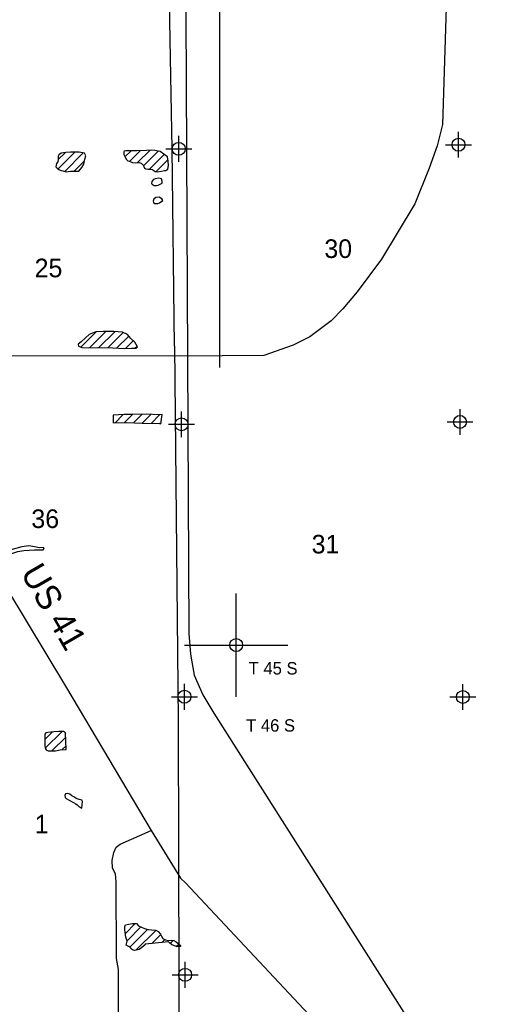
# Model space of a CAD drawing. Extents: x 164447 to 260447, y 765761 to 829592.
# Tile 13 of 16: x 217295 to 226811, y 785947 to 804994. Entities that reach past the tile are written whole.
import ezdxf

# ---------------------------------------------------------------- set-up
doc = ezdxf.new("R2010")
doc.units = 0
doc.header["$LTSCALE"] = 800
doc.header["$PDMODE"] = 34
doc.header["$PDSIZE"] = 250
doc.layers.get('0').update_dxf_attribs({"linetype": 'CONTINUOUS'})
for name, color, linetype in [('MAJROADS', 9, 'CONTINUOUS'), ('RR', 13, 'CONTINUOUS'), ('SEC', 2, 'CONTINUOUS'), ('TEXT', 7, 'CONTINUOUS'), ('WETDBA', 11, 'CONTINUOUS'), ('WETFILL', 12, 'CONTINUOUS'), ('WSHEDS', 3, 'CONTINUOUS')]:
    doc.layers.add(name, color=color, linetype=linetype)

# ---------------------------------------------------------------- blocks, each defined once
blk = doc.blocks.new('TICK')
at = {"color": 0}
for points in [[(500, 0), (500, 1000)], [(0, 500), (1000, 500)]]:
    blk.add_lwpolyline(points, dxfattribs=at)
blk.add_point((500, 500), dxfattribs=at)
blk = doc.blocks.new('*X')
at = {"color": 0}
for p, q in [((219572.78133, 802228.769027), (219812.522748, 802468.510446)), ((218037.181869, 802107.383129), (218360.096432, 802430.297692)), ((218040.457803, 802287.435759), (218173.679988, 802420.657943)), ((218166.584046, 802060.008611), (218523.912357, 802417.336921)), ((219328.639989, 802338.181078), (219447.868913, 802457.410001)), ((219418.628533, 802251.392926), (219624.658546, 802457.422939)), ((219688.961464, 802168.172466), (219971.889093, 802451.100096)), ((219800.958315, 802103.392622), (220085.445042, 802387.879349)), ((219930.470583, 802056.128195), (220159.126918, 802284.78453)), ((218349.313783, 802065.961653), (218545.213857, 802261.861726)), ((220143.36171, 802092.242626), (220158.929097, 802107.810013)), ((218476.446404, 798657.560368), (218772.266667, 798953.380631)), ((218642.514002, 798646.85127), (218957.732703, 798962.069971)), ((218822.521432, 798650.082005), (219130.833274, 798958.393847)), ((218997.802894, 798648.586772), (219292.150014, 798942.933891)), ((219169.309817, 798643.317), (219400.283076, 798874.290258)), ((219337.948469, 798635.178956), (219486.17448, 798783.404967)), ((219520.000556, 798640.454348), (219561.14718, 798681.600972)), ((219103.536125, 797340.10644), (219105.041711, 797341.612026)), ((219136.228178, 797196.021798), (219293.985511, 797353.779131)), ((219320.244632, 797203.261557), (219474.770709, 797357.787634)), ((219490.992638, 797197.232867), (219653.4284, 797359.66863)), ((219658.37304, 797187.836574), (219826.917297, 797356.380831)), ((219832.716973, 797185.403811), (219996.917892, 797349.604731)), ((220005.012375, 797180.922518), (220027.652385, 797203.562528)), ((217789.831842, 790899.877994), (218113.83558, 791223.881732)), ((217782.485885, 791069.308732), (217925.134566, 791211.957413)), ((217917.756775, 790851.026232), (218183.416398, 791116.685854)), ((218117.214937, 790873.707698), (218190.914206, 790947.406967)), ((219335.983016, 787319.505004), (219524.663664, 787508.185652)), ((219368.477293, 787175.222586), (219637.953006, 787444.698298)), ((219422.759421, 787052.728018), (219765.736052, 787395.704649)), ((219540.76382, 786993.955722), (219924.668466, 787377.860369)), ((219845.630709, 787122.045916), (220021.178217, 787297.593423)), ((220040.784006, 787140.422518), (220100.538475, 787200.176987)), ((220201.595971, 787124.457788), (220259.701538, 787182.563354)), ((220320.403896, 787066.489017), (220367.443652, 787113.528773))]:
    blk.add_line(p, q, dxfattribs=at)

msp = doc.modelspace()

# ---------------------------------------------------------------- linework, layer by layer
at = {"layer": 'MAJROADS', "color": 0}
for points in [[(221581.459343, 828822.980188), (221581.519372, 828818.376406), (221555.833316, 828259.038095), (221586.564831, 828136.812027), (221846.728835, 827386.694813), (221898.098215, 827132.352687), (221958.542532, 823650.224735), (221928.826574, 822499.350261), (221935.009997, 822125.554331), (221857.160295, 821742.621942), (221773.394445, 821563.604163), (221578.9243, 821307.770298), (221301.401107, 820942.861399), (221146.979709, 820694.613675), (221047.901535, 820385.844785), (220995.15484, 819916.717981), (221071.486335, 813090.817618), (221052.917371, 807738.831769), (221048.408766, 806315.894647), (221153.031255, 805207.619679), (221153.031255, 798262.936168)], [(214944.587365, 805174.748957), (215017.201812, 802543.202597), (215052.779803, 800565.493641), (215063.720251, 798654.999782), (215057.24526, 797783.63164), (215109.831072, 797086.632999), (215807.0537, 796077.122439), (216642.826622, 794663.239536), (217040.078032, 793998.346433), (218198.816176, 792070.944479), (219837.345937, 789310.45603), (220400.238097, 788384.583002), (220500.15798, 788300.050489), (222969.034817, 785650.697905), (223310.251348, 785338.139291), (224041.834976, 784561.834789), (224174.521903, 784376.51076), (224215.48071, 784250.521365), (225769.077905, 780208.676659), (225990.691275, 779586.983705), (226975.632671, 776822.972959)], [(225532.159967, 805232.941033), (225465.121543, 802969.242467), (225362.965619, 802554.580641), (225202.653476, 802120.52578), (224929.80412, 801429.802058), (224287.343893, 800359.119349), (223815.269092, 799730.383128), (223538.092117, 799399.446421), (223311.912901, 799169.917142), (222897.072821, 798862.367678), (222575.603462, 798695.765245), (222011.985821, 798497.65488), (220400.978442, 798482.09586), (215004.926753, 798491.121051)], [(219175.174898, 781389.426607), (219209.328025, 782587.388038), (219206.14357, 786617.783197), (219165.889665, 786835.944044), (219160.29334, 788319.095728), (219144.671009, 788470.038), (219086.840016, 788579.402179), (219079.59636, 788730.281395), (219114.246082, 788880.845328), (219156.959196, 788989.452827), (219232.808672, 789047.536046), (219837.345937, 789310.45603)]]:
    msp.add_lwpolyline(points, dxfattribs=at)
at = {"layer": 'RR', "color": 0}
msp.add_lwpolyline([(220381.346032, 828822.980188), (220465.278518, 813085.568948), (220564.345344, 793119.148886), (220592.086724, 792723.163534), (220663.816695, 792315.150697), (220835.556514, 791935.07082), (221047.308556, 791578.963067), (233547.559565, 771862.432318)], dxfattribs=at)
at = {"layer": 'SEC', "color": 0}
for p in [(220367.333614, 802495.789956), (225771.901273, 802575.42034), (220422.237876, 797166.762851), (225801.489131, 797213.016416), (220477.45998, 791896.383563), (225856.438799, 791892.367571), (220490.200507, 786517.313933)]:
    msp.add_point(p, dxfattribs=at)
at = {"layer": 'WETDBA', "color": 0}
for points in [[(220157.66793, 802099.678621), (220169.226641, 802174.203572), (220163.739427, 802257.209006), (220150.095347, 802338.779078), (220009.392824, 802445.639086), (219903.640373, 802461.037958), (219834.441212, 802470.478673), (219741.507898, 802462.133479), (219556.332399, 802454.668513), (219439.252105, 802457.627797), (219347.009214, 802458.862794), (219315.455972, 802448.156698), (219308.385363, 802435.725607), (219309.188358, 802388.897455), (219330.942575, 802332.177529), (219355.861398, 802289.654754), (219382.160358, 802266.647131), (219426.898834, 802247.933558), (219476.238693, 802234.550731), (219535.856954, 802226.155208), (219602.899178, 802230.901023), (219641.951431, 802217.142895), (219682.817887, 802183.166447), (219694.582628, 802154.453484), (219707.779898, 802119.002734), (219731.926877, 802107.698256), (219774.152939, 802103.525274), (219825.240449, 802103.272457), (219857.545002, 802093.048571), (219891.646059, 802071.475602), (219914.3775, 802058.394444), (219949.154819, 802053.497056), (220037.475423, 802062.187815), (220091.377017, 802074.002824), (220116.557152, 802078.310326)], [(218439.584569, 802063.610978), (218493.725528, 802133.254117), (218531.552756, 802200.026531), (218553.351638, 802298.696338), (218571.319565, 802361.52664), (218545.671379, 802413.981544), (218443.465914, 802429.742265), (218279.559592, 802430.834246), (218189.110371, 802422.139239), (218094.759395, 802413.081674), (218052.959611, 802381.423648), (218037.406395, 802353.010939), (218036.760576, 802321.080271), (218040.728176, 802288.449269), (218029.459806, 802246.209047), (218008.245854, 802209.980082), (217997.659411, 802181.577285), (217991.337989, 802149.28052), (218016.578304, 802123.432618), (218052.465952, 802095.477339), (218095.072271, 802078.533365), (218130.566917, 802069.734928), (218190.555524, 802053.535185), (218229.223271, 802054.676666), (218274.610398, 802066.474682), (218325.697201, 802066.576635)], [(220049.287539, 801831.965092), (220049.919905, 801870.636379), (220035.637795, 801916.373319), (219980.63012, 801925.487585), (219912.532792, 801916.127643), (219880.634693, 801900.454066), (219846.648333, 801864.554383), (219839.991965, 801822.323365), (219855.981371, 801809.938294), (219890.080303, 801789.429633), (219937.977012, 801788.106136), (219967.054656, 801794.904811), (219984.777553, 801802.74514)], [(220058.820881, 801499.209038), (220041.379829, 801527.910672), (219989.158626, 801562.928773), (219926.741149, 801551.806311), (219888.483396, 801522.99352), (219875.431974, 801485.361762), (219882.932401, 801460.187998), (219905.326065, 801438.591665), (219962.797301, 801439.4159), (219993.634632, 801453.313505)], [(219571.345434, 798665.036005), (219517.244891, 798752.911215), (219444.374136, 798824.429506), (219376.104055, 798901.633312), (219280.576906, 798948.627197), (219111.683987, 798959.642811), (218911.9417, 798962.791901), (218765.441029, 798952.920721), (218638.530559, 798904.06384), (218564.870907, 798837.574687), (218480.944182, 798760.421917), (218426.044124, 798715.611225), (218427.888771, 798680.137819), (218493.22724, 798649.757918), (218626.627637, 798646.476432), (218790.878817, 798650.351931), (219094.213078, 798647.764348), (219320.228836, 798634.379336), (219451.836978, 798640.318316), (219537.691187, 798640.489652)], [(220023.811948, 797175.90131), (220048.643747, 797354.755386), (219990.472883, 797348.962963), (219735.724338, 797360.516779), (219479.585036, 797357.876985), (219308.237051, 797354.696864), (219103.56056, 797341.516647), (219101.015517, 797194.636426), (219357.494721, 797204.727087), (219662.631857, 797187.597495), (219996.125062, 797183.296245)], [(216798.7647, 794478.044589), (216843.324708, 794536.815285), (216978.833901, 794574.014958), (217126.463213, 794662.823027), (217255.758388, 794706.534803), (217371.959583, 794728.985366), (217578.266434, 794739.491498), (217750.001104, 794737.584583), (217766.352052, 794767.428016), (217752.103027, 794782.159973), (217676.359635, 794775.843706), (217577.786829, 794798.466787), (217470.926226, 794815.172106), (217333.120437, 794794.500901), (217146.874794, 794742.250033), (216995.341218, 794654.02315), (216807.786329, 794532.495697), (216781.22536, 794507.716013)], [(218193.928605, 790879.350537), (218179.910654, 791195.835459), (218140.852116, 791223.954773), (218048.966728, 791223.706354), (217956.870353, 791215.188304), (217841.636841, 791203.45685), (217801.734355, 791198.49764), (217782.751993, 791174.358733), (217782.504387, 791078.853067), (217782.273327, 790959.655288), (217787.058576, 790905.023679), (217804.476325, 790872.705738), (217847.052337, 790851.622819), (217900.604192, 790850.598083), (217989.496884, 790852.816949), (218076.709546, 790870.728237)], [(218496.195026, 789743.380084), (218510.826319, 789867.76854), (218496.598601, 789894.89725), (218442.863065, 789910.629184), (218388.769886, 789926.339191), (218354.893752, 789951.904328), (218303.12039, 789982.475015), (218263.48495, 790014.148829), (218214.903065, 790021.940021), (218179.226512, 790018.31685), (218167.740991, 789983.149975), (218170.918816, 789948.882066), (218189.868492, 789926.709674), (218238.56828, 789905.284212), (218332.917653, 789853.630606), (218381.851801, 789822.526869), (218402.458134, 789802.609961), (218435.414822, 789774.475548), (218463.918044, 789760.427577)], [(219350.358629, 787088.62695), (219370.591814, 787168.485493), (219345.608553, 787248.084858), (219326.510367, 787389.790747), (219323.432454, 787451.706763), (219339.40702, 787483.917967), (219438.487664, 787501.479885), (219474.390304, 787507.270838), (219549.334935, 787508.63459), (219590.095428, 787464.465212), (219645.342412, 787441.646206), (219704.34123, 787416.185318), (219774.339263, 787392.834708), (219839.511089, 787389.650463), (219922.733624, 787378.957172), (219969.594521, 787352.393158), (220018.194398, 787303.319588), (220036.50284, 787268.184359), (220060.184194, 787221.531963), (220110.643442, 787194.829566), (220158.079795, 787182.301316), (220229.608309, 787186.686518), (220273.051641, 787180.734217), (220314.839763, 787154.936166), (220357.445975, 787121.649548), (220404.293218, 787083.59712), (220402.126883, 787066.232942), (220324.299185, 787065.051425), (220235.045958, 787097.99116), (220187.884924, 787135.306377), (220167.811642, 787152.38407), (219719.869182, 787110.203587), (219696.843122, 787087.611707), (219646.922711, 787041.113833), (219599.767463, 787008.067994), (219510.963922, 786986.828294), (219472.17677, 786998.80984), (219449.183395, 787022.529259), (219447.110144, 787027.068983), (219436.868619, 787041.877537), (219410.496153, 787062.158913), (219393.825334, 787064.726743)]]:
    msp.add_lwpolyline(points, close=True, dxfattribs=at)
at = {"layer": 'WSHEDS', "color": 0}
for points in [[(220282.697941, 798676.017171), (220243.320479, 802498.007586, 0.002002), (220243.309023, 802498.808277), (220146.362908, 807792.852791, -0.003585), (220146.346933, 807794.286722), (220143.624707, 808479.995492, 0.004082)], [(220282.697941, 798676.017171), (220303.094006, 796696.367858, 0.000044), (220303.094187, 796696.350365), (220358.299062, 791427.614995, -0.002027), (220358.304271, 791426.804123), (220382.221829, 781328.774621, -0.414907), (220282.22211, 781228.537768), (218082.459244, 781228.537768, 0.414214), (217982.459244, 781128.537768), (217982.459244, 781028.537768)]]:
    msp.add_lwpolyline(points, format="xyb", dxfattribs=at)

# ---------------------------------------------------------------- block references
at = {"color": 0, "xscale": 2, "yscale": 2, "zscale": 2}
msp.add_blockref('TICK', (220477.459976, 791896.383534), dxfattribs=at)
at = {"layer": 'WETFILL', "color": 0}
msp.add_blockref('*X', (0, 0), dxfattribs=at)
msp.add_blockref('*X', (0, 0), dxfattribs=at)
msp.add_blockref('*X', (0, 0), dxfattribs=at)
msp.add_blockref('*X', (0, 0), dxfattribs=at)
msp.add_blockref('*X', (0, 0), dxfattribs=at)
msp.add_blockref('*X', (0, 0), dxfattribs=at)
msp.add_blockref('*X', (0, 0), dxfattribs=at)
msp.add_blockref('*X', (0, 0), dxfattribs=at)
msp.add_blockref('*X', (0, 0), dxfattribs=at)
msp.add_blockref('*X', (0, 0), dxfattribs=at)
msp.add_blockref('*X', (0, 0), dxfattribs=at)
msp.add_blockref('*X', (0, 0), dxfattribs=at)
msp.add_blockref('*X', (0, 0), dxfattribs=at)
msp.add_blockref('*X', (0, 0), dxfattribs=at)
msp.add_blockref('*X', (0, 0), dxfattribs=at)
msp.add_blockref('*X', (0, 0), dxfattribs=at)
msp.add_blockref('*X', (0, 0), dxfattribs=at)
msp.add_blockref('*X', (0, 0), dxfattribs=at)
msp.add_blockref('*X', (0, 0), dxfattribs=at)
msp.add_blockref('*X', (0, 0), dxfattribs=at)
msp.add_blockref('*X', (0, 0), dxfattribs=at)
msp.add_blockref('*X', (0, 0), dxfattribs=at)

# ---------------------------------------------------------------- texts
at = {"layer": 'MAJROADS', "color": 0}
msp.add_text('US 41', height=480, rotation=300, dxfattribs=at).set_placement((217301.690407, 794292.633711))
at = {"layer": 'TEXT', "color": 0}
for s, height, p in [('30', 360, (223180.922428, 800384.671205)), ('25', 360, (217583.881409, 800011.539498)), ('36', 360, (217520.368887, 795160.827313)), ('31', 360, (222934.811404, 794668.611019)), ('T 45 S', 240, (221717.82741, 792327.189028)), ('T 46 S', 240, (221668.948764, 791221.746883)), ('1', 360, (217583.881409, 789254.231789))]:
    msp.add_text(s, height=height, dxfattribs=at).set_placement(p)

doc.saveas('drawing.dxf')
